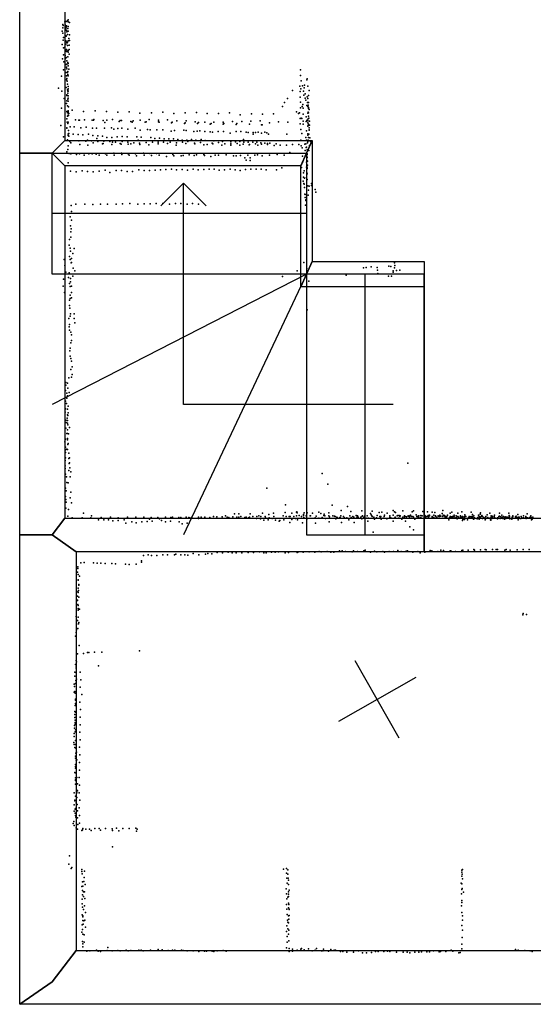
# Model space of a CAD drawing. Header units: millimetres. Extents: x 2956 to 18202, y -3010 to 34175.
# Tile 3 of 16: x 8869 to 11174, y 292 to 4709. Entities that reach past the tile are written whole.
import ezdxf

# ---------------------------------------------------------------- set-up
doc = ezdxf.new("R2010")
doc.units = ezdxf.units.MM
for name, color, linetype in [('HWALLS', 32, 'Continuous'), ('P', 9, 'Continuous'), ('PANOS', 10, 'Continuous'), ('ROOMS', 1, 'Continuous'), ('STRUCTS', 4, 'Continuous'), ('WALLS', 3, 'Continuous')]:
    doc.layers.add(name, color=color, linetype=linetype)

msp = doc.modelspace()

# ---------------------------------------------------------------- linework, layer by layer
at = {"layer": 'HWALLS'}
for points in [[(10130.6, 3510.7), (10130.6, 4053.5), (10156.1, 4110.5), (10181.6, 4167.5), (10181.6, 3624.7), (10156.1, 3567.7), (10130.6, 3510.7)], [(10684.6, 3510.7), (10130.6, 3510.7), (10156.1, 3567.7), (10181.6, 3624.7), (10684.6, 3624.7), (10684.6, 3567.7), (10684.6, 3510.7)]]:
    msp.add_lwpolyline(points, dxfattribs=at)
at = {"layer": 'P'}
for p in [(9062, 4687), (9064, 4683), (9071, 4699), (9073, 4686), (9076, 4701), (9077, 4701), (9083, 4704), (9086, 4708), (9086, 4699), (9092, 4697), (9059, 4658), (9062, 4672), (9063, 4649), (9076, 4669), (9077, 4676), (9077, 4662), (9079, 4681), (9081, 4655), (9083, 4643), (9084, 4657), (9085, 4669), (9087, 4678), (9087, 4658), (9087, 4657), (9093, 4642), (9060, 4598), (9064, 4617), (9065, 4629), (9074, 4611), (9075, 4636), (9076, 4614), (9076, 4599), (9078, 4637), (9078, 4636), (9079, 4608), (9082, 4605), (9083, 4608), (9087, 4614), (9090, 4625), (9091, 4595), (9093, 4616), (9065, 4583), (9066, 4551), (9071, 4586), (9075, 4573), (9077, 4574), (9079, 4576), (9079, 4566), (9084, 4594), (9084, 4568), (9086, 4571), (9086, 4563), (9091, 4575), (9091, 4555), (9061, 4533), (9067, 4520), (9073, 4548), (9075, 4535), (9077, 4508), (9078, 4540), (9081, 4524), (9081, 4509), (9085, 4542), (9085, 4517), (9086, 4513), (9087, 4512), (9065, 4484), (9078, 4473), (9079, 4496), (9080, 4488), (9083, 4472), (9085, 4477), (9085, 4464), (9086, 4502), (9089, 4487), (10130, 4484), (9056, 4456), (9079, 4458), (9079, 4440), (9080, 4446), (9082, 4433), (9084, 4459), (9084, 4420), (9087, 4457), (10130, 4459), (10133, 4435), (10158, 4439), (10160, 4444), (9043, 4402), (9058, 4389), (9078, 4405), (9083, 4395), (9085, 4395), (9085, 4388), (9085, 4380), (9086, 4410), (9086, 4409), (9086, 4388), (9087, 4399), (10093, 4391), (10127, 4411), (10128, 4387), (10131, 4399), (10138, 4413), (10143, 4388), (10146, 4403), (10147, 4415), (10151, 4377), (10162, 4411), (10169, 4391), (9069, 4355), (9079, 4333), (9080, 4372), (9080, 4345), (9081, 4369), (9085, 4353), (9086, 4357), (9087, 4368), (9087, 4343), (10058, 4337), (10071, 4355), (10128, 4362), (10129, 4339), (10144, 4371), (10150, 4357), (10153, 4348), (10160, 4363), (10161, 4338), (10163, 4356), (10166, 4369), (10166, 4337), (9057, 4313), (9080, 4298), (9083, 4323), (9083, 4292), (9087, 4301), (9087, 4296), (9087, 4291), (9088, 4318), (9089, 4289), (9105, 4303), (9156, 4297), (9208, 4300), (9259, 4297), (9309, 4295), (9361, 4296), (9408, 4290), (9460, 4291), (9511, 4295), (9561, 4289), (9612, 4291), (9663, 4293), (9711, 4289), (9762, 4289), (9811, 4291), (9910, 4287), (9959, 4286), (10008, 4287), (10049, 4319), (10112, 4296), (10120, 4289), (10125, 4291), (10129, 4314), (10137, 4319), (10140, 4328), (10141, 4313), (10142, 4285), (10158, 4324), (10162, 4320), (10162, 4290), (10163, 4322), (10164, 4325), (10164, 4294), (10165, 4311), (10166, 4316), (10166, 4291), (10169, 4307), (9081, 4264), (9082, 4249), (9084, 4276), (9085, 4243), (9086, 4250), (9087, 4281), (9088, 4280), (9119, 4260), (9134, 4259), (9138, 4259), (9160, 4260), (9195, 4258), (9200, 4259), (9202, 4261), (9243, 4257), (9251, 4248), (9260, 4259), (9285, 4261), (9315, 4252), (9320, 4257), (9326, 4257), (9368, 4252), (9374, 4250), (9379, 4255), (9410, 4259), (9432, 4249), (9437, 4251), (9450, 4261), (9492, 4258), (9492, 4251), (9495, 4249), (9533, 4260), (9550, 4247), (9553, 4249), (9574, 4256), (9608, 4243), (9611, 4246), (9616, 4255), (9657, 4251), (9667, 4243), (9672, 4248), (9700, 4249), (9724, 4241), (9728, 4243), (9740, 4250), (9782, 4249), (9783, 4241), (9786, 4243), (9824, 4252), (9844, 4243), (9859, 4283), (9866, 4252), (9900, 4241), (9906, 4254), (9948, 4256), (9990, 4246), (10031, 4251), (10072, 4250), (10128, 4266), (10128, 4242), (10132, 4267), (10136, 4266), (10141, 4254), (10155, 4274), (10155, 4252), (10158, 4257), (10159, 4259), (10162, 4255), (10162, 4246), (10164, 4264), (10165, 4277), (10167, 4267), (10170, 4254), (9054, 4234), (9080, 4224), (9080, 4223), (9088, 4212), (9088, 4199), (9089, 4198), (9096, 4229), (9114, 4228), (9144, 4224), (9167, 4227), (9196, 4223), (9213, 4222), (9250, 4223), (9281, 4224), (9292, 4218), (9310, 4221), (9328, 4223), (9354, 4218), (9388, 4222), (9410, 4213), (9442, 4217), (9455, 4215), (9484, 4215), (9512, 4215), (9549, 4209), (9564, 4212), (9605, 4213), (9616, 4212), (9650, 4207), (9665, 4209), (9678, 4210), (9700, 4207), (9724, 4206), (9734, 4204), (9760, 4207), (9784, 4207), (9814, 4200), (9840, 4207), (9841, 4239), (9862, 4208), (9885, 4204), (9894, 4203), (9901, 4240), (9917, 4203), (9928, 4203), (9940, 4204), (9954, 4200), (9955, 4238), (9957, 4238), (9969, 4204), (9978, 4201), (10131, 4217), (10135, 4199), (10141, 4240), (10156, 4210), (10162, 4232), (10162, 4197), (10164, 4234), (10166, 4240), (10168, 4224), (10168, 4215), (10169, 4213), (10170, 4236), (9066, 4183), (9083, 4170), (9086, 4196), (9087, 4189), (9090, 4186), (9094, 4163), (9098, 4156), (9109, 4195), (9131, 4194), (9134, 4165), (9153, 4193), (9166, 4164), (9174, 4169), (9178, 4195), (9191, 4165), (9198, 4189), (9199, 4156), (9215, 4176), (9220, 4188), (9220, 4163), (9241, 4186), (9244, 4154), (9247, 4164), (9260, 4181), (9274, 4163), (9283, 4181), (9285, 4160), (9299, 4159), (9307, 4183), (9320, 4154), (9329, 4185), (9329, 4162), (9351, 4183), (9355, 4160), (9382, 4156), (9395, 4183), (9401, 4168), (9407, 4155), (9414, 4182), (9436, 4158), (9457, 4180), (9465, 4159), (9476, 4176), (9490, 4159), (9497, 4177), (9515, 4160), (9517, 4174), (9533, 4153), (9538, 4175), (9545, 4160), (9559, 4174), (9573, 4157), (9579, 4172), (9599, 4169), (9600, 4159), (9615, 4153), (9619, 4169), (9623, 4162), (9640, 4171), (9654, 4155), (9660, 4168), (9680, 4158), (9683, 4172), (9701, 4167), (9733, 4155), (9740, 4166), (9762, 4158), (9779, 4163), (9817, 4161), (9837, 4161), (9845, 4154), (9857, 4162), (9873, 4171), (9875, 4159), (9895, 4160), (9915, 4159), (9917, 4196), (9933, 4159), (9952, 4156), (9970, 4155), (9981, 4154), (9986, 4196), (9992, 4155), (10068, 4196), (10131, 4169), (10153, 4180), (10157, 4169), (10161, 4157), (10162, 4191), (10163, 4163), (10164, 4169), (10166, 4181), (10167, 4196), (10172, 4179), (10174, 4162), (9081, 4116), (9085, 4127), (9086, 4144), (9091, 4109), (9139, 4149), (9175, 4147), (9241, 4152), (9282, 4149), (9292, 4110), (9325, 4151), (9326, 4110), (9356, 4151), (9368, 4152), (9408, 4149), (9424, 4111), (9448, 4148), (9453, 4109), (9483, 4109), (9491, 4152), (9572, 4147), (9655, 4152), (9695, 4148), (9710, 4150), (9736, 4152), (9776, 4147), (9790, 4152), (9816, 4147), (9817, 4152), (9857, 4146), (9872, 4151), (9899, 4148), (9900, 4149), (9927, 4152), (9938, 4146), (9954, 4151), (9982, 4150), (10011, 4145), (10020, 4152), (10038, 4147), (10066, 4147), (10082, 4113), (10094, 4149), (10122, 4149), (10133, 4144), (10137, 4135), (10149, 4151), (10151, 4122), (10154, 4152), (10155, 4136), (10157, 4138), (10159, 4126), (10167, 4123), (10170, 4145), (9086, 4067), (9098, 4107), (9124, 4104), (9138, 4107), (9158, 4102), (9179, 4107), (9194, 4108), (9212, 4106), (9226, 4102), (9254, 4108), (9260, 4101), (9293, 4102), (9328, 4104), (9356, 4107), (9361, 4102), (9389, 4108), (9394, 4098), (9428, 4102), (9461, 4100), (9495, 4101), (9528, 4096), (9557, 4104), (9561, 4099), (9594, 4098), (9603, 4100), (9629, 4103), (9652, 4100), (9663, 4103), (9696, 4104), (9699, 4100), (9727, 4096), (9747, 4101), (9761, 4101), (9796, 4103), (9796, 4103), (9828, 4098), (9840, 4099), (9860, 4100), (9879, 4089), (9886, 4079), (9893, 4101), (9903, 4090), (9904, 4078), (9925, 4102), (9936, 4103), (9958, 4099), (9991, 4102), (10024, 4105), (10056, 4101), (10138, 4097), (10140, 4072), (10156, 4070), (10158, 4077), (10159, 4107), (10159, 4091), (10160, 4104), (10160, 4092), (10161, 4074), (9097, 4030), (9122, 4027), (9150, 4031), (9174, 4028), (9199, 4027), (9225, 4029), (9253, 4034), (9274, 4024), (9302, 4032), (9326, 4032), (9351, 4028), (9375, 4028), (9403, 4035), (9427, 4032), (9451, 4032), (9477, 4034), (9501, 4035), (9525, 4037), (9550, 4038), (9573, 4035), (9598, 4037), (9622, 4034), (9648, 4039), (9670, 4036), (9695, 4037), (9719, 4039), (9742, 4039), (9765, 4034), (9789, 4036), (9813, 4038), (9836, 4036), (9858, 4033), (9883, 4037), (9907, 4039), (9930, 4039), (9953, 4039), (9975, 4035), (10022, 4036), (10046, 4044), (10134, 4046), (10135, 4062), (10143, 4022), (10146, 4031), (10157, 4047), (10158, 4022), (10159, 4048), (10159, 4042), (10161, 4056), (10141, 3985), (10143, 4002), (10148, 3998), (10157, 4001), (10159, 3992), (10160, 4017), (10145, 3974), (10146, 3971), (10147, 3956), (10163, 3964), (10165, 3945), (10169, 3962), (10179, 3974), (10179, 3966), (10195, 3947), (10198, 3936), (10149, 3927), (10150, 3912), (10151, 3925), (10153, 3898), (10154, 3901), (10164, 3922), (9100, 3875), (9101, 3848), (9121, 3881), (9161, 3881), (9197, 3880), (9231, 3881), (9263, 3882), (9302, 3881), (9331, 3883), (9363, 3884), (9400, 3881), (9428, 3883), (9454, 3883), (9481, 3884), (9511, 3884), (9542, 3882), (9568, 3884), (9592, 3884), (9620, 3882), (9645, 3884), (9672, 3882), (10152, 3877), (9095, 3825), (9101, 3810), (9097, 3785), (9098, 3758), (9100, 3771), (9093, 3723), (9098, 3734), (9091, 3697), (9095, 3684), (9097, 3671), (9114, 3682), (9069, 3634), (9093, 3647), (9096, 3634), (9102, 3638), (9108, 3660), (9072, 3606), (9100, 3618), (9102, 3620), (9109, 3594), (9116, 3582), (10114, 3582), (10145, 3620), (10158, 3593), (10412, 3596), (10424, 3597), (10447, 3600), (10473, 3598), (10475, 3585), (10526, 3604), (10535, 3602), (10546, 3582), (10551, 3596), (10552, 3618), (10553, 3607), (10561, 3584), (10576, 3586), (9065, 3545), (9076, 3576), (9088, 3553), (9091, 3574), (9097, 3548), (9107, 3559), (10048, 3557), (10167, 3536), (10335, 3563), (10477, 3571), (10525, 3559), (10538, 3558), (10546, 3577), (9064, 3513), (9093, 3525), (9096, 3512), (9097, 3533), (9101, 3513), (9070, 3486), (9093, 3451), (9095, 3474), (9095, 3459), (9102, 3486), (9102, 3462), (9092, 3427), (9094, 3415), (10159, 3408), (9090, 3368), (9096, 3379), (9097, 3390), (9114, 3390), (9114, 3369), (9091, 3331), (9093, 3342), (9093, 3317), (9117, 3349), (9098, 3307), (9101, 3295), (9102, 3270), (9095, 3235), (9098, 3259), (9094, 3224), (9096, 3200), (9099, 3189), (9098, 3140), (9101, 3177), (9104, 3152), (9089, 3102), (9101, 3106), (9104, 3118), (9076, 3081), (9076, 3070), (9083, 3079), (9085, 3056), (9075, 3046), (9080, 3011), (9081, 3034), (9083, 3022), (9091, 3037), (9075, 2997), (9075, 2964), (9079, 2988), (9083, 2962), (9087, 2975), (9073, 2949), (9082, 2922), (9083, 2937), (9085, 2934), (9086, 2945), (9076, 2913), (9076, 2877), (9077, 2902), (9083, 2911), (9084, 2899), (9085, 2891), (9092, 2879), (9074, 2828), (9080, 2852), (9083, 2853), (9083, 2830), (9084, 2869), (9088, 2851), (9071, 2816), (9075, 2792), (9084, 2824), (9085, 2804), (9086, 2808), (9074, 2767), (9074, 2744), (9075, 2779), (9081, 2782), (9084, 2781), (9090, 2764), (9090, 2741), (9093, 2744), (9073, 2731), (9073, 2707), (9073, 2695), (9091, 2718), (9093, 2721), (9094, 2699), (10611, 2719), (9074, 2670), (9079, 2658), (9090, 2687), (9095, 2658), (9098, 2680), (10227, 2673), (9075, 2608), (9080, 2633), (9087, 2631), (9978, 2607), (10252, 2626), (9075, 2570), (9077, 2595), (9095, 2564), (9099, 2589), (9076, 2556), (9076, 2518), (9078, 2544), (9101, 2542), (10062, 2532), (10271, 2531), (10340, 2525), (9085, 2482), (9088, 2512), (9105, 2475), (9149, 2474), (9156, 2495), (9189, 2474), (9191, 2483), (9234, 2476), (9277, 2477), (9311, 2475), (9353, 2477), (9390, 2477), (9426, 2477), (9459, 2476), (9489, 2476), (9524, 2478), (9548, 2476), (9555, 2477), (9584, 2476), (9592, 2476), (9616, 2478), (9628, 2476), (9633, 2475), (9641, 2477), (9672, 2478), (9683, 2478), (9700, 2478), (9722, 2476), (9739, 2481), (9754, 2479), (9778, 2479), (9793, 2484), (9800, 2478), (9808, 2476), (9825, 2479), (9833, 2492), (9844, 2478), (9853, 2492), (9853, 2478), (9862, 2480), (9879, 2476), (9885, 2478), (9896, 2475), (9900, 2477), (9904, 2492), (9915, 2481), (9934, 2480), (9942, 2484), (9951, 2480), (9959, 2496), (9971, 2480), (9973, 2474), (9988, 2489), (9989, 2475), (10008, 2495), (10010, 2480), (10052, 2483), (10060, 2498), (10065, 2480), (10079, 2480), (10083, 2480), (10090, 2495), (10100, 2481), (10111, 2500), (10112, 2483), (10113, 2501), (10115, 2497), (10124, 2485), (10134, 2480), (10143, 2490), (10143, 2485), (10144, 2476), (10146, 2497), (10155, 2483), (10159, 2497), (10173, 2484), (10174, 2483), (10184, 2496), (10195, 2474), (10200, 2482), (10211, 2500), (10220, 2494), (10227, 2476), (10234, 2485), (10236, 2491), (10239, 2484), (10256, 2497), (10257, 2483), (10260, 2479), (10275, 2484), (10282, 2482), (10285, 2481), (10292, 2478), (10296, 2475), (10306, 2476), (10308, 2476), (10311, 2483), (10312, 2507), (10323, 2481), (10327, 2475), (10337, 2475), (10351, 2484), (10351, 2483), (10356, 2503), (10357, 2476), (10365, 2481), (10367, 2478), (10369, 2478), (10379, 2485), (10383, 2474), (10384, 2478), (10385, 2483), (10388, 2477), (10401, 2477), (10405, 2506), (10406, 2482), (10408, 2483), (10413, 2478), (10418, 2483), (10429, 2483), (10444, 2494), (10447, 2488), (10449, 2484), (10451, 2504), (10451, 2480), (10458, 2478), (10470, 2475), (10474, 2485), (10483, 2498), (10485, 2480), (10489, 2478), (10490, 2481), (10494, 2500), (10505, 2481), (10507, 2487), (10519, 2496), (10530, 2482), (10531, 2484), (10531, 2476), (10535, 2475), (10545, 2507), (10545, 2486), (10551, 2501), (10554, 2478), (10556, 2498), (10564, 2483), (10566, 2485), (10573, 2485), (10576, 2481), (10577, 2483), (10589, 2505), (10589, 2478), (10596, 2484), (10596, 2479), (10600, 2480), (10605, 2479), (10613, 2483), (10613, 2482), (10618, 2479), (10619, 2475), (10620, 2483), (10623, 2487), (10628, 2481), (10631, 2501), (10633, 2480), (10636, 2506), (10637, 2478), (10649, 2488), (10652, 2480), (10655, 2480), (10659, 2484), (10661, 2483), (10661, 2476), (10669, 2476), (10670, 2485), (10676, 2483), (10679, 2503), (10687, 2485), (10689, 2484), (10690, 2478), (10696, 2481), (10699, 2501), (10702, 2485), (10703, 2482), (10704, 2477), (10708, 2484), (10709, 2487), (10720, 2481), (10720, 2478), (10721, 2500), (10727, 2476), (10728, 2486), (10732, 2498), (10736, 2483), (10736, 2480), (10742, 2477), (10748, 2483), (10750, 2481), (10754, 2481), (10755, 2486), (10755, 2486), (10760, 2482), (10765, 2494), (10769, 2507), (10769, 2480), (10770, 2486), (10776, 2485), (10777, 2482), (10779, 2476), (10780, 2481), (10785, 2475), (10786, 2481), (10789, 2487), (10799, 2474), (10801, 2496), (10801, 2480), (10803, 2481), (10803, 2480), (10806, 2479), (10806, 2474), (10808, 2500), (10811, 2480), (10812, 2476), (10815, 2480), (10819, 2486), (10819, 2479), (10826, 2475), (10828, 2484), (10830, 2476), (10835, 2496), (10836, 2481), (10840, 2477), (10847, 2483), (10849, 2477), (10853, 2501), (10853, 2478), (10857, 2481), (10858, 2479), (10858, 2477), (10866, 2479), (10867, 2488), (10868, 2482), (10871, 2481), (10884, 2474), (10886, 2481), (10889, 2479), (10895, 2480), (10895, 2479), (10896, 2500), (10898, 2479), (10901, 2489), (10901, 2480), (10903, 2478), (10908, 2483), (10910, 2474), (10926, 2476), (10929, 2487), (10931, 2481), (10933, 2479), (10936, 2491), (10936, 2478), (10938, 2497), (10940, 2481), (10943, 2485), (10947, 2481), (10952, 2476), (10954, 2474), (10962, 2481), (10962, 2475), (10968, 2488), (10971, 2476), (10979, 2495), (10985, 2477), (10986, 2484), (10987, 2480), (10987, 2478), (10990, 2482), (10991, 2478), (10999, 2481), (11000, 2487), (11002, 2475), (11013, 2474), (11019, 2474), (11020, 2480), (11022, 2495), (11022, 2482), (11029, 2479), (11033, 2486), (11035, 2475), (11036, 2477), (11041, 2481), (11046, 2477), (11048, 2475), (11051, 2479), (11052, 2478), (11060, 2477), (11064, 2474), (11065, 2495), (11066, 2485), (11068, 2482), (11068, 2479), (11080, 2477), (11082, 2483), (11082, 2481), (11094, 2479), (11097, 2482), (11100, 2475), (11102, 2474), (11105, 2490), (11105, 2474), (11107, 2477), (11111, 2478), (11111, 2476), (11120, 2480), (11123, 2475), (11130, 2475), (11131, 2483), (11131, 2475), (11139, 2474), (11141, 2480), (11141, 2474), (11146, 2474), (11147, 2492), (11148, 2474), (11157, 2474), (11160, 2477), (11163, 2483), (11168, 2476), (11172, 2478), (11172, 2477), (11172, 2474), (9222, 2465), (9247, 2466), (9267, 2465), (9287, 2461), (9311, 2462), (9338, 2466), (9346, 2451), (9372, 2457), (9392, 2452), (9417, 2456), (9441, 2458), (9451, 2468), (9464, 2460), (9496, 2470), (9506, 2462), (9523, 2457), (9546, 2460), (9585, 2457), (9598, 2448), (9621, 2451), (9672, 2472), (9932, 2472), (9950, 2470), (9952, 2471), (9965, 2464), (9984, 2466), (10002, 2471), (10017, 2464), (10033, 2460), (10037, 2462), (10055, 2466), (10082, 2454), (10090, 2467), (10107, 2471), (10116, 2465), (10139, 2452), (10161, 2472), (10197, 2450), (10211, 2473), (10241, 2472), (10258, 2457), (10288, 2470), (10289, 2471), (10314, 2454), (10346, 2465), (10371, 2453), (10405, 2470), (10427, 2473), (10431, 2460), (10434, 2473), (10462, 2468), (10492, 2469), (10501, 2473), (10517, 2472), (10517, 2470), (10545, 2460), (10552, 2473), (10569, 2473), (10585, 2469), (10601, 2460), (10620, 2434), (10642, 2468), (10653, 2473), (10731, 2473), (10796, 2466), (10833, 2470), (10853, 2473), (10857, 2462), (10858, 2467), (10865, 2467), (10879, 2466), (10906, 2468), (10910, 2472), (10922, 2471), (10922, 2470), (10932, 2468), (10937, 2473), (10946, 2471), (10959, 2466), (10962, 2472), (10979, 2473), (10982, 2465), (10984, 2464), (10985, 2472), (10988, 2472), (10999, 2473), (11014, 2470), (11015, 2471), (11026, 2471), (11038, 2471), (11043, 2473), (11045, 2470), (11045, 2468), (11051, 2472), (11069, 2470), (11078, 2469), (11083, 2473), (11106, 2466), (11107, 2472), (11116, 2472), (11119, 2472), (11142, 2472), (11152, 2473), (11167, 2466), (11167, 2466), (11169, 2469), (10456, 2410), (10637, 2421), (9425, 2305), (9445, 2309), (9461, 2306), (9485, 2306), (9512, 2309), (9533, 2309), (9564, 2309), (9570, 2312), (9593, 2309), (9610, 2309), (9623, 2307), (9648, 2314), (9673, 2309), (9703, 2312), (9713, 2315), (9732, 2313), (9755, 2319), (9779, 2317), (9805, 2320), (9822, 2317), (9840, 2317), (9866, 2317), (9895, 2319), (9918, 2319), (9945, 2322), (9965, 2317), (9976, 2318), (9999, 2321), (10016, 2320), (10030, 2322), (10061, 2318), (10076, 2319), (10114, 2319), (10121, 2322), (10141, 2320), (10169, 2322), (10194, 2321), (10213, 2324), (10222, 2322), (10249, 2323), (10265, 2321), (10279, 2320), (10304, 2326), (10317, 2326), (10332, 2324), (10362, 2322), (10368, 2326), (10386, 2323), (10413, 2326), (10420, 2329), (10444, 2321), (10462, 2325), (10472, 2322), (10499, 2324), (10506, 2320), (10527, 2324), (10547, 2324), (10567, 2328), (10582, 2324), (10603, 2325), (10610, 2327), (10634, 2320), (10656, 2323), (10666, 2318), (10687, 2321), (10711, 2328), (10719, 2326), (10746, 2323), (10760, 2330), (10771, 2328), (10801, 2326), (10804, 2326), (10825, 2324), (10853, 2328), (10858, 2329), (10882, 2330), (10907, 2333), (10911, 2330), (10937, 2331), (10958, 2333), (10963, 2331), (10991, 2332), (11007, 2332), (11014, 2332), (11046, 2330), (11053, 2332), (11070, 2330), (11102, 2331), (11129, 2333), (11156, 2333), (9130, 2255), (9144, 2273), (9159, 2274), (9200, 2272), (9217, 2271), (9233, 2271), (9253, 2269), (9282, 2270), (9299, 2268), (9344, 2267), (9361, 2265), (9392, 2267), (9416, 2282), (9416, 2275), (9128, 2230), (9130, 2247), (9132, 2220), (9137, 2212), (9132, 2196), (9132, 2194), (9134, 2172), (9135, 2175), (9128, 2123), (9130, 2142), (9131, 2159), (9131, 2140), (9133, 2149), (9128, 2104), (9129, 2105), (9130, 2086), (9131, 2081), (9135, 2118), (9131, 2060), (9132, 2068), (9137, 2064), (11127, 2039), (11129, 2045), (11144, 2040), (9123, 2032), (9124, 1997), (9129, 2014), (9132, 2028), (9133, 1999), (9135, 2005), (9122, 1960), (9124, 1972), (9130, 1978), (9119, 1943), (9136, 1902), (9128, 1864), (9155, 1865), (9174, 1870), (9180, 1870), (9204, 1871), (9238, 1872), (9407, 1877), (9120, 1817), (9123, 1835), (9124, 1828), (9117, 1782), (9122, 1800), (9123, 1806), (9123, 1779), (9140, 1782), (9223, 1811), (9113, 1728), (9116, 1764), (9120, 1731), (9121, 1745), (9124, 1751), (9143, 1748), (9114, 1692), (9115, 1717), (9116, 1695), (9118, 1688), (9141, 1715), (9148, 1681), (9119, 1656), (9119, 1641), (9120, 1661), (9121, 1639), (9139, 1647), (9116, 1606), (9117, 1592), (9118, 1633), (9119, 1603), (9142, 1614), (9117, 1578), (9118, 1566), (9118, 1556), (9118, 1549), (9122, 1585), (9140, 1580), (9114, 1507), (9115, 1543), (9115, 1530), (9118, 1514), (9120, 1523), (9139, 1512), (9141, 1546), (9112, 1466), (9114, 1493), (9114, 1458), (9119, 1458), (9120, 1476), (9140, 1479), (9117, 1444), (9121, 1441), (9121, 1418), (9124, 1423), (9137, 1445), (9119, 1396), (9120, 1405), (9122, 1387), (9126, 1389), (9138, 1377), (9139, 1411), (9117, 1332), (9118, 1330), (9120, 1368), (9120, 1358), (9120, 1351), (9137, 1343), (9119, 1299), (9119, 1296), (9120, 1308), (9125, 1309), (9136, 1309), (9114, 1241), (9119, 1279), (9123, 1278), (9124, 1256), (9125, 1241), (9129, 1281), (9129, 1250), (9136, 1241), (9137, 1275), (9116, 1208), (9117, 1205), (9119, 1225), (9122, 1195), (9126, 1219), (9139, 1207), (9114, 1186), (9114, 1159), (9118, 1168), (9118, 1149), (9119, 1170), (9127, 1188), (9129, 1160), (9136, 1173), (9112, 1112), (9120, 1139), (9121, 1131), (9128, 1128), (9138, 1139), (9109, 1103), (9114, 1094), (9123, 1084), (9128, 1077), (9130, 1099), (9137, 1104), (9148, 1071), (9151, 1074), (9153, 1080), (9166, 1077), (9183, 1077), (9190, 1072), (9206, 1081), (9225, 1081), (9232, 1073), (9254, 1080), (9284, 1079), (9285, 1072), (9303, 1082), (9314, 1070), (9332, 1081), (9361, 1080), (9390, 1082), (9393, 1068), (9397, 1078), (9285, 999), (9092, 958), (9089, 921), (9100, 901), (9103, 905), (9148, 896), (9148, 888), (9160, 889), (10053, 898), (10066, 901), (10072, 895), (10853, 884), (10854, 893), (10856, 896), (9149, 877), (9151, 841), (9157, 843), (9158, 861), (9159, 860), (10067, 880), (10068, 857), (10072, 875), (10074, 857), (10075, 849), (10853, 867), (10855, 876), (10857, 855), (9148, 821), (9151, 802), (9153, 822), (9156, 797), (9160, 797), (9163, 830), (10065, 810), (10070, 835), (10075, 830), (10075, 796), (10076, 830), (10078, 804), (10851, 836), (10854, 832), (10854, 807), (10855, 812), (9150, 764), (9151, 783), (9155, 775), (9161, 766), (10067, 787), (10068, 765), (10073, 772), (10075, 786), (10075, 775), (10852, 788), (10853, 757), (10861, 795), (9150, 742), (9151, 727), (9156, 717), (9160, 733), (10066, 740), (10068, 718), (10075, 746), (10075, 724), (10077, 740), (10078, 718), (10079, 717), (10852, 734), (10853, 748), (9150, 693), (9152, 688), (9153, 684), (9153, 668), (9157, 666), (9162, 670), (9165, 704), (10070, 694), (10071, 670), (10075, 689), (10077, 674), (10079, 690), (10854, 704), (10856, 688), (10857, 670), (9150, 648), (9151, 628), (9154, 651), (9164, 638), (10067, 619), (10068, 644), (10072, 631), (10073, 660), (10076, 658), (10077, 625), (10853, 646), (10856, 624), (9148, 615), (9152, 606), (9158, 603), (10070, 596), (10076, 606), (10077, 576), (10855, 592), (9151, 574), (9152, 550), (9153, 563), (9159, 570), (9184, 532), (9213, 535), (9261, 533), (9265, 546), (9284, 531), (9310, 533), (9320, 532), (9347, 534), (9356, 532), (9368, 533), (9403, 534), (9414, 534), (9423, 532), (9456, 534), (9490, 537), (9508, 536), (9535, 533), (9555, 534), (9565, 535), (9595, 535), (9602, 533), (9620, 532), (9647, 532), (9756, 531), (9783, 533), (10066, 545), (10070, 571), (10078, 542), (10094, 539), (10114, 534), (10131, 539), (10134, 542), (10146, 536), (10166, 540), (10182, 531), (10195, 534), (10201, 542), (10224, 531), (10230, 531), (10233, 539), (10265, 538), (10280, 535), (10286, 534), (10390, 531), (10726, 532), (10805, 535), (10854, 561), (10854, 541), (11095, 538), (11106, 534), (11137, 533), (11160, 531), (9170, 530), (9221, 530), (9232, 529), (9673, 529), (9698, 530), (9707, 530), (9733, 530), (9740, 529), (9796, 530), (10079, 529), (10093, 530), (10255, 530), (10309, 529), (10320, 529), (10337, 526), (10367, 526), (10407, 523), (10425, 523), (10448, 524), (10466, 528), (10478, 528), (10503, 528), (10520, 530), (10531, 529), (10561, 525), (10591, 525), (10608, 525), (10620, 523), (10643, 526), (10661, 525), (10672, 527), (10697, 527), (10709, 527), (10752, 527), (10758, 528), (10782, 528), (10813, 530), (10840, 523), (10846, 524), (11170, 528)]:
    msp.add_point(p, dxfattribs=at)
at = {"layer": 'PANOS'}
for points in [[(10573, 1485.1), (10375, 1832.7)], [(10647.8, 1757.9), (10300.2, 1559.9)]]:
    msp.add_lwpolyline(points, dxfattribs=at)
at = {"layer": 'ROOMS'}
for points in [[(13480, 5531.3), (12431, 5531.3), (12430.9, 8343.5), (9071.9, 8343.4), (9071.9, 5254.8), (9072, 5254.8), (9072, 4167.4), (10181.6, 4167.5), (10181.6, 3624.7), (10684.6, 3624.7), (10684.6, 3510.7), (10684.6, 2472.4), (11715.7, 2472.4), (12281, 2472.4), (12280.9, 3835.3), (13480, 3835.3), (13480, 5531.3)], [(9072, 4053.4), (9072, 2472.4), (10684.6, 2472.4), (10684.6, 3510.7), (10130.6, 3510.7), (10130.6, 4053.5), (9072, 4053.4)], [(9122.9, 2322.4), (9122.9, 532.8), (11677.4, 532.8), (11677.4, 2322.4), (10684.6, 2322.4), (9122.9, 2322.4)]]:
    msp.add_lwpolyline(points, close=True, dxfattribs=at)
at = {"layer": 'STRUCTS'}
for points in [[(9014.9, 3841.3), (9014.9, 4110.5)], [(9014.9, 4110.5), (10156.1, 4110.5)], [(10156.1, 4110.5), (10156.1, 3567.7)], [(9604.2, 3976.1), (9502.6, 3874.5)], [(9604.2, 3976.1), (9705.7, 3874.5)], [(9604.2, 3841.3), (9604.2, 3976.1)], [(9014.9, 3841.3), (10156.1, 3841.3)], [(9014.9, 3567.7), (9014.9, 3841.3)], [(9604.2, 3567.7), (9604.2, 3841.3)], [(10156.1, 3567.7), (9014.9, 2982.5)], [(10156.1, 3567.7), (9014.9, 3567.7)], [(10156.1, 3567.7), (9604.2, 2397.4)], [(9604.2, 2982.5), (9604.2, 3567.7)], [(10419.1, 3567.7), (10156.1, 3567.7)], [(10156.1, 3567.7), (10156.1, 2397.4)], [(10419.1, 2397.4), (10419.1, 3567.7)], [(10684.6, 3567.7), (10419.1, 3567.7)], [(10684.6, 2397.4), (10684.6, 3567.7)], [(10419.1, 2982.5), (9604.2, 2982.5)], [(10545, 2982.5), (10419.1, 2982.5)], [(10156.1, 2397.4), (10684.6, 2397.4)]]:
    msp.add_lwpolyline(points, dxfattribs=at)
at = {"layer": 'WALLS'}
for points in [[(8869, 4110.4), (8869, 5153.3), (9014.9, 5254.8), (9072, 5254.8), (9072, 4167.4), (9014.9, 4110.4), (8869, 4110.4)], [(10130.6, 4053.5), (9072, 4053.4), (9014.9, 4110.4), (9072, 4167.4), (10181.6, 4167.5), (10156.1, 4110.5), (10130.6, 4053.5)], [(8869, 2397.4), (8869, 4110.4), (9014.9, 4110.4), (9072, 4053.4), (9072, 2472.4), (9014.9, 2397.4), (8869, 2397.4)], [(9072, 2472.4), (10684.6, 2472.4), (10684.6, 2397.4), (10684.6, 2322.4), (9122.9, 2322.4), (9014.9, 2397.4), (9072, 2472.4)], [(10684.6, 2472.4), (11715.7, 2472.4), (11715.7, 2397.4), (11677.4, 2322.4), (10684.6, 2322.4), (10684.6, 2397.4), (10684.6, 2472.4)], [(9122.9, 2322.4), (9122.9, 532.8), (9014.9, 393.3), (8868.9, 291.8), (8868.9, 2397.4), (9014.9, 2397.4), (9122.9, 2322.4)], [(9122.9, 532.8), (11677.4, 532.8), (11715.6, 393.3), (11715.6, 291.8), (8868.9, 291.8), (9014.9, 393.3), (9122.9, 532.8)]]:
    msp.add_lwpolyline(points, dxfattribs=at)

doc.saveas('drawing.dxf')
